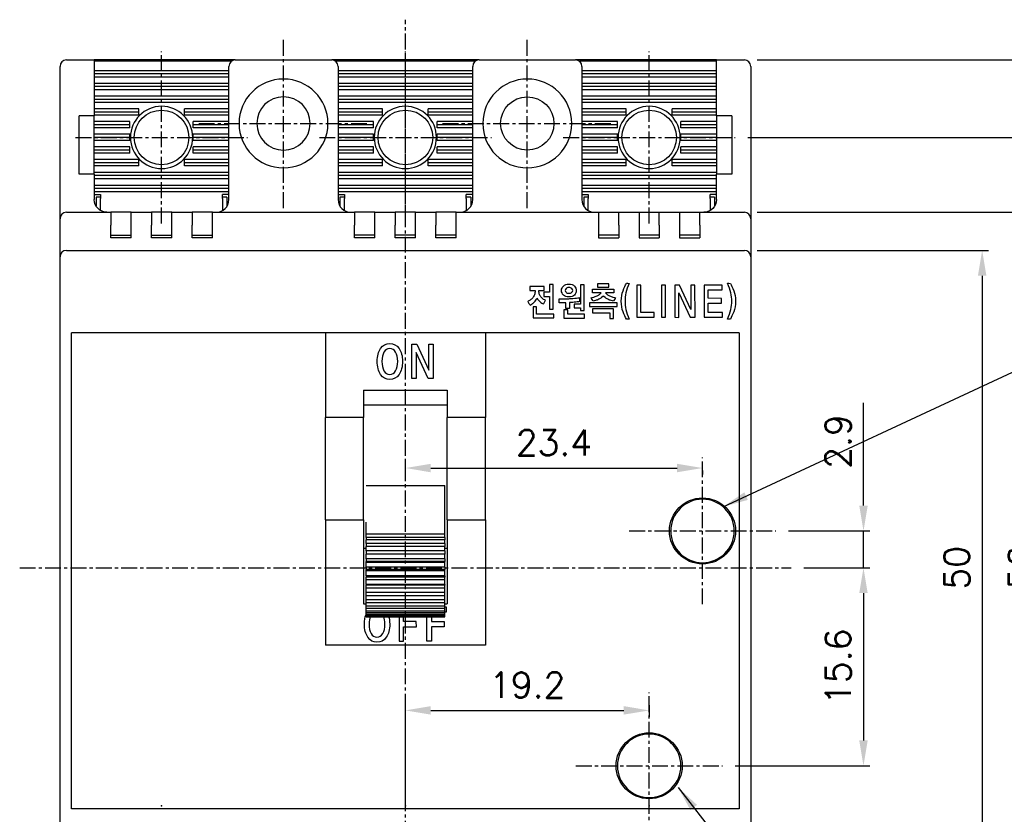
# Model space of a CAD drawing. Extents: x -417 to 828, y -1918 to 504.
# Tile 5 of 9: x 376 to 454, y 365 to 428. Entities that reach past the tile are written whole.
import ezdxf

# ---------------------------------------------------------------- set-up
doc = ezdxf.new("R2010")
doc.units = 0
doc.header["$MEASUREMENT"] = 0
doc.linetypes.add('CENTER', pattern=[2, 1.25, -0.25, 0.25, -0.25])
for name, color, linetype in [('1', 7, 'CONTINUOUS'), ('cen', 1, 'CENTER'), ('DIM', 3, 'CONTINUOUS')]:
    doc.layers.add(name, color=color, linetype=linetype)
doc.styles.get("Standard").update_dxf_attribs({"font": 'romans.shx', "height": 2, "bigfont": 'hgs.shx'})
doc.dimstyles.get("Standard").update_dxf_attribs({"dimscale": 0, "dimtxt": 2, "dimasz": 2, "dimexe": 0.5, "dimexo": 0.5, "dimgap": 1, "dimtad": 1, "dimdsep": 46, "dimtxsty": 'Standard', "dimcen": 0, "dimclrd": 3, "dimclre": 3, "dimclrt": 3, "dimadec": 0, "dimazin": 2, "dimtp": 0.1, "dimtm": 0.1, "dimtfac": 1, "dimtmove": 0, "dimatfit": 3, "dimfxl": 0, "dimtolj": 1, "dimarcsym": 0})

# ---------------------------------------------------------------- blocks, each defined once
blk = doc.blocks.new('*D1217')
at = {"layer": 'DIM', "lineweight": -2}
for p, q in [((434.509, 409.337), (452.734, 409.337)), ((452.234, 407.337), (452.234, 361.337)), ((434.509, 359.337), (452.734, 359.337))]:
    blk.add_line(p, q, dxfattribs=at)
at = {"layer": 'DIM'}
for points in [[(451.901, 407.337), (452.567, 407.337), (452.234, 409.337)], [(451.901, 361.337), (452.567, 361.337), (452.234, 359.337)]]:
    blk.add_solid(points, dxfattribs=at)
at = {"layer": 'DIM', "insert": (450.234, 384.337), "char_height": 2, "attachment_point": 5, "rotation": 90}
blk.add_mtext('\\A1;50', dxfattribs=at)
blk = doc.blocks.new('*D1218')
at = {"layer": 'DIM', "lineweight": -2}
for p, q in [((434.509, 412.337), (457.795, 412.337)), ((457.295, 358.337), (457.295, 410.337)), ((435.009, 356.337), (457.795, 356.337))]:
    blk.add_line(p, q, dxfattribs=at)
at = {"layer": 'DIM'}
for points in [[(456.962, 410.337), (457.628, 410.337), (457.295, 412.337)], [(456.962, 358.337), (457.628, 358.337), (457.295, 356.337)]]:
    blk.add_solid(points, dxfattribs=at)
at = {"layer": 'DIM', "insert": (455.295, 384.337), "char_height": 2, "attachment_point": 5, "rotation": 90}
blk.add_mtext('\\A1;56', dxfattribs=at)
blk = doc.blocks.new('*D1219')
at = {"layer": 'DIM', "lineweight": -2}
for p, q in [((438.184, 384.337), (443.387, 384.337)), ((442.887, 382.337), (442.887, 370.737)), ((432.784, 368.737), (443.387, 368.737))]:
    blk.add_line(p, q, dxfattribs=at)
at = {"layer": 'DIM'}
for points in [[(442.554, 382.337), (443.221, 382.337), (442.887, 384.337)], [(442.554, 370.737), (443.221, 370.737), (442.887, 368.737)]]:
    blk.add_solid(points, dxfattribs=at)
at = {"layer": 'DIM', "insert": (440.887, 376.537), "char_height": 2, "attachment_point": 5, "rotation": 90}
blk.add_mtext('\\A1;15.6', dxfattribs=at)
blk = doc.blocks.new('*D1220')
at = {"layer": 'DIM', "lineweight": -2}
for p, q in [((442.887, 389.237), (442.887, 397.332)), ((436.984, 387.237), (443.387, 387.237)), ((442.887, 384.337), (442.887, 387.237)), ((438.184, 384.337), (443.387, 384.337)), ((442.887, 382.337), (442.887, 380.337))]:
    blk.add_line(p, q, dxfattribs=at)
at = {"layer": 'DIM'}
for points in [[(442.554, 389.237), (443.221, 389.237), (442.887, 387.237)], [(442.554, 382.337), (443.221, 382.337), (442.887, 384.337)]]:
    blk.add_solid(points, dxfattribs=at)
at = {"layer": 'DIM', "insert": (440.887, 394.285), "char_height": 2, "attachment_point": 5, "rotation": 90}
blk.add_mtext('\\A1;2.9', dxfattribs=at)
blk = doc.blocks.new('*D1221')
at = {"layer": 'DIM', "lineweight": -2}
for p, q in [((406.809, 366.337), (406.809, 373.602)), ((408.809, 373.102), (424.009, 373.102)), ((426.009, 373.512), (426.009, 372.602))]:
    blk.add_line(p, q, dxfattribs=at)
at = {"layer": 'DIM'}
for points in [[(408.809, 373.436), (408.809, 372.769), (406.809, 373.102)], [(424.009, 373.436), (424.009, 372.769), (426.009, 373.102)]]:
    blk.add_solid(points, dxfattribs=at)
at = {"layer": 'DIM', "insert": (416.409, 375.102), "char_height": 2, "attachment_point": 5}
blk.add_mtext('\\A1;19.2', dxfattribs=at)
blk = doc.blocks.new('*D1222')
at = {"layer": 'DIM', "lineweight": -2}
for p, q in [((406.809, 391.816), (406.809, 392.694)), ((408.809, 392.194), (428.209, 392.194)), ((430.209, 392.012), (430.209, 391.694))]:
    blk.add_line(p, q, dxfattribs=at)
at = {"layer": 'DIM'}
for points in [[(408.809, 392.527), (408.809, 391.86), (406.809, 392.194)], [(428.209, 392.527), (428.209, 391.86), (430.209, 392.194)]]:
    blk.add_solid(points, dxfattribs=at)
at = {"layer": 'DIM', "insert": (418.509, 394.194), "char_height": 2, "attachment_point": 5}
blk.add_mtext('\\A1;23.4', dxfattribs=at)
blk = doc.blocks.new('*D1223')
at = {"layer": 'DIM', "lineweight": -2}
for p, q in [((433.784, 418.237), (464.638, 418.237)), ((464.138, 352.437), (464.138, 416.237)), ((432.634, 350.437), (464.638, 350.437))]:
    blk.add_line(p, q, dxfattribs=at)
at = {"layer": 'DIM'}
for points in [[(463.805, 416.237), (464.471, 416.237), (464.138, 418.237)], [(463.805, 352.437), (464.471, 352.437), (464.138, 350.437)]]:
    blk.add_solid(points, dxfattribs=at)
at = {"layer": 'DIM', "insert": (462.138, 384.337), "char_height": 2, "attachment_point": 5, "rotation": 90}
blk.add_mtext('\\A1;67.8', dxfattribs=at)
blk = doc.blocks.new('*D1224')
at = {"layer": 'DIM', "lineweight": -2}
for p, q in [((434.509, 424.337), (470.405, 424.337)), ((469.905, 346.337), (469.905, 422.337)), ((434.509, 344.337), (470.405, 344.337))]:
    blk.add_line(p, q, dxfattribs=at)
at = {"layer": 'DIM'}
for points in [[(469.571, 422.337), (470.238, 422.337), (469.905, 424.337)], [(469.571, 346.337), (470.238, 346.337), (469.905, 344.337)]]:
    blk.add_solid(points, dxfattribs=at)
at = {"layer": 'DIM', "insert": (467.905, 384.337), "char_height": 2, "attachment_point": 5, "rotation": 90}
blk.add_mtext('\\A1;80', dxfattribs=at)

msp = doc.modelspace()

# ---------------------------------------------------------------- linework, layer by layer
at = {"layer": '1'}
for p, q in [((380.109, 424.337), (382.309, 424.337)), ((393.409, 424.337), (382.309, 424.337)), ((382.309, 424.337), (382.309, 423.837)), ((393.109, 424.237), (382.309, 424.237)), ((393.409, 424.337), (401.009, 424.337)), ((412.609, 424.337), (401.009, 424.337)), ((412.309, 424.237), (401.309, 424.237)), ((412.609, 424.337), (420.209, 424.337)), ((431.309, 424.337), (420.209, 424.337)), ((431.309, 424.237), (420.509, 424.237)), ((431.309, 424.337), (433.509, 424.337)), ((431.309, 424.037), (431.309, 424.337)), ((379.609, 411.837), (379.609, 423.837)), ((382.309, 423.837), (382.309, 419.937)), ((392.909, 423.487), (382.309, 423.487)), ((392.909, 413.337), (392.909, 423.837)), ((401.509, 423.837), (401.509, 413.337)), ((412.109, 423.487), (401.509, 423.487)), ((412.109, 413.337), (412.109, 423.837)), ((420.709, 423.837), (420.709, 413.337)), ((431.309, 423.487), (420.709, 423.487)), ((431.309, 419.937), (431.309, 424.037)), ((434.009, 423.837), (434.009, 411.837)), ((392.909, 423.237), (382.309, 423.237)), ((392.909, 422.987), (382.309, 422.987)), ((412.109, 423.237), (401.509, 423.237)), ((412.109, 422.987), (401.509, 422.987)), ((431.309, 423.237), (420.709, 423.237)), ((431.309, 422.987), (420.709, 422.987)), ((392.909, 422.487), (382.309, 422.487)), ((392.909, 422.237), (382.309, 422.237)), ((392.909, 421.987), (382.309, 421.987)), ((412.109, 422.487), (401.509, 422.487)), ((412.109, 422.237), (401.509, 422.237)), ((412.109, 421.987), (401.509, 421.987)), ((431.309, 422.487), (420.709, 422.487)), ((431.309, 422.237), (420.709, 422.237)), ((431.309, 421.987), (420.709, 421.987)), ((392.909, 421.487), (382.309, 421.487)), ((392.909, 421.237), (382.309, 421.237)), ((412.109, 421.487), (401.509, 421.487)), ((412.109, 421.237), (401.509, 421.237)), ((431.309, 421.487), (420.709, 421.487)), ((431.309, 421.237), (420.709, 421.237)), ((392.909, 420.987), (382.309, 420.987)), ((385.809, 420.487), (382.309, 420.487)), ((385.809, 419.987), (385.809, 420.487)), ((392.909, 420.487), (389.409, 420.487)), ((389.409, 419.987), (389.409, 420.487)), ((412.109, 420.987), (401.509, 420.987)), ((405.009, 420.487), (401.509, 420.487)), ((405.009, 419.987), (405.009, 420.487)), ((412.109, 420.487), (408.609, 420.487)), ((408.609, 419.987), (408.609, 420.487)), ((431.309, 420.987), (420.709, 420.987)), ((424.209, 420.487), (420.709, 420.487)), ((424.209, 419.987), (424.209, 420.487)), ((431.309, 420.487), (427.809, 420.487)), ((427.809, 419.987), (427.809, 420.487)), ((381.109, 415.337), (381.109, 419.937)), ((382.309, 419.937), (381.109, 419.937)), ((385.809, 420.237), (382.309, 420.237)), ((385.809, 419.987), (382.309, 419.987)), ((382.309, 415.337), (382.309, 419.937)), ((392.909, 420.237), (389.409, 420.237)), ((392.909, 419.987), (389.409, 419.987)), ((405.009, 420.237), (401.509, 420.237)), ((405.009, 419.987), (401.509, 419.987)), ((412.109, 420.237), (408.609, 420.237)), ((412.109, 419.987), (408.609, 419.987)), ((424.209, 420.237), (420.709, 420.237)), ((424.209, 419.987), (420.709, 419.987)), ((431.309, 420.237), (427.809, 420.237)), ((431.309, 419.987), (427.809, 419.987)), ((431.309, 419.937), (431.309, 415.337)), ((432.509, 419.937), (431.309, 419.937)), ((432.509, 419.937), (432.509, 415.337)), ((385.109, 419.487), (382.309, 419.487)), ((385.109, 419.237), (382.309, 419.237)), ((385.109, 418.987), (382.309, 418.987)), ((385.109, 418.987), (385.109, 419.487)), ((392.909, 419.487), (390.109, 419.487)), ((390.109, 418.987), (390.109, 419.487)), ((392.909, 419.237), (390.109, 419.237)), ((392.909, 418.987), (390.109, 418.987)), ((404.309, 419.487), (401.509, 419.487)), ((404.309, 419.237), (401.509, 419.237)), ((404.309, 418.987), (401.509, 418.987)), ((404.309, 418.987), (404.309, 419.487)), ((412.109, 419.487), (409.309, 419.487)), ((409.309, 418.987), (409.309, 419.487)), ((412.109, 419.237), (409.309, 419.237)), ((412.109, 418.987), (409.309, 418.987)), ((423.509, 419.487), (420.709, 419.487)), ((423.509, 419.237), (420.709, 419.237)), ((423.509, 418.987), (420.709, 418.987)), ((423.509, 418.987), (423.509, 419.487)), ((431.309, 419.487), (428.509, 419.487)), ((428.509, 418.987), (428.509, 419.487)), ((431.309, 419.237), (428.509, 419.237)), ((431.309, 418.987), (428.509, 418.987)), ((385.109, 418.487), (382.309, 418.487)), ((385.109, 418.237), (382.309, 418.237)), ((385.109, 417.987), (382.309, 417.987)), ((385.109, 417.987), (385.109, 418.487)), ((392.909, 418.487), (390.109, 418.487)), ((390.109, 417.987), (390.109, 418.487)), ((392.909, 418.237), (390.109, 418.237)), ((392.909, 417.987), (390.109, 417.987)), ((404.309, 418.487), (401.509, 418.487)), ((404.309, 418.237), (401.509, 418.237)), ((404.309, 417.987), (401.509, 417.987)), ((404.309, 417.987), (404.309, 418.487)), ((412.109, 418.487), (409.309, 418.487)), ((409.309, 417.987), (409.309, 418.487)), ((412.109, 418.237), (409.309, 418.237)), ((412.109, 417.987), (409.309, 417.987)), ((423.509, 418.487), (420.709, 418.487)), ((423.509, 418.237), (420.709, 418.237)), ((423.509, 417.987), (420.709, 417.987)), ((423.509, 417.987), (423.509, 418.487)), ((431.309, 418.487), (428.509, 418.487)), ((428.509, 417.987), (428.509, 418.487)), ((431.309, 418.237), (428.509, 418.237)), ((431.309, 417.987), (428.509, 417.987)), ((385.109, 417.487), (382.309, 417.487)), ((385.109, 417.237), (382.309, 417.237)), ((385.109, 416.987), (385.109, 417.487)), ((392.909, 417.487), (390.109, 417.487)), ((390.109, 416.987), (390.109, 417.487)), ((392.909, 417.237), (390.109, 417.237)), ((404.309, 417.487), (401.509, 417.487)), ((404.309, 417.237), (401.509, 417.237)), ((404.309, 416.987), (404.309, 417.487)), ((412.109, 417.487), (409.309, 417.487)), ((409.309, 416.987), (409.309, 417.487)), ((412.109, 417.237), (409.309, 417.237)), ((423.509, 417.487), (420.709, 417.487)), ((423.509, 417.237), (420.709, 417.237)), ((423.509, 416.987), (423.509, 417.487)), ((431.309, 417.487), (428.509, 417.487)), ((428.509, 416.987), (428.509, 417.487)), ((431.309, 417.237), (428.509, 417.237)), ((385.109, 416.987), (382.309, 416.987)), ((385.809, 416.487), (382.309, 416.487)), ((385.809, 415.987), (385.809, 416.487)), ((392.909, 416.487), (389.409, 416.487)), ((389.409, 415.987), (389.409, 416.487)), ((392.909, 416.987), (390.109, 416.987)), ((404.309, 416.987), (401.509, 416.987)), ((405.009, 416.487), (401.509, 416.487)), ((405.009, 415.987), (405.009, 416.487)), ((412.109, 416.487), (408.609, 416.487)), ((408.609, 415.987), (408.609, 416.487)), ((412.109, 416.987), (409.309, 416.987)), ((423.509, 416.987), (420.709, 416.987)), ((424.209, 416.487), (420.709, 416.487)), ((424.209, 415.987), (424.209, 416.487)), ((431.309, 416.487), (427.809, 416.487)), ((427.809, 415.987), (427.809, 416.487)), ((431.309, 416.987), (428.509, 416.987)), ((385.809, 416.237), (382.309, 416.237)), ((385.809, 415.987), (382.309, 415.987)), ((392.909, 416.237), (389.409, 416.237)), ((392.909, 415.987), (389.409, 415.987)), ((405.009, 416.237), (401.509, 416.237)), ((405.009, 415.987), (401.509, 415.987)), ((412.109, 416.237), (408.609, 416.237)), ((412.109, 415.987), (408.609, 415.987)), ((424.209, 416.237), (420.709, 416.237)), ((424.209, 415.987), (420.709, 415.987)), ((431.309, 416.237), (427.809, 416.237)), ((431.309, 415.987), (427.809, 415.987)), ((382.309, 415.337), (381.109, 415.337)), ((392.909, 415.487), (382.309, 415.487)), ((382.309, 415.337), (382.309, 413.337)), ((392.909, 415.237), (382.309, 415.237)), ((392.909, 414.987), (382.309, 414.987)), ((412.109, 415.487), (401.509, 415.487)), ((412.109, 415.237), (401.509, 415.237)), ((412.109, 414.987), (401.509, 414.987)), ((431.309, 415.487), (420.709, 415.487)), ((431.309, 415.237), (420.709, 415.237)), ((431.309, 414.987), (420.709, 414.987)), ((432.509, 415.337), (431.309, 415.337)), ((431.309, 413.337), (431.309, 415.337)), ((382.309, 414.487), (392.909, 414.487)), ((382.309, 414.237), (392.909, 414.237)), ((401.509, 414.487), (412.109, 414.487)), ((401.509, 414.237), (412.109, 414.237)), ((420.709, 414.487), (431.309, 414.487)), ((420.709, 414.237), (431.309, 414.237)), ((382.309, 413.987), (392.909, 413.987)), ((382.309, 413.737), (382.809, 413.737)), ((382.459, 413.537), (382.459, 412.81)), ((382.809, 413.537), (382.459, 413.537)), ((382.809, 413.737), (382.809, 413.437)), ((382.809, 412.471), (382.809, 413.437)), ((392.409, 413.437), (392.409, 413.737)), ((392.909, 413.737), (392.409, 413.737)), ((392.759, 413.537), (392.409, 413.537)), ((392.409, 413.437), (392.409, 412.471)), ((392.759, 413.537), (392.759, 412.81)), ((401.509, 413.987), (412.109, 413.987)), ((401.509, 413.737), (402.009, 413.737)), ((401.659, 413.537), (401.659, 412.81)), ((402.009, 413.537), (401.659, 413.537)), ((402.009, 413.737), (402.009, 413.437)), ((402.009, 412.471), (402.009, 413.437)), ((411.609, 413.437), (411.609, 413.737)), ((412.109, 413.737), (411.609, 413.737)), ((411.959, 413.537), (411.609, 413.537)), ((411.609, 413.437), (411.609, 412.471)), ((411.959, 413.537), (411.959, 412.81)), ((420.709, 413.987), (431.309, 413.987)), ((420.709, 413.737), (421.209, 413.737)), ((420.859, 413.537), (420.859, 412.81)), ((421.209, 413.537), (420.859, 413.537)), ((421.209, 413.737), (421.209, 413.437)), ((421.209, 412.471), (421.209, 413.437)), ((430.809, 413.437), (430.809, 413.737)), ((431.309, 413.737), (430.809, 413.737)), ((431.159, 413.537), (430.809, 413.537)), ((430.809, 413.437), (430.809, 412.471)), ((431.159, 413.537), (431.159, 412.81)), ((379.609, 411.337), (379.609, 411.837)), ((380.109, 412.337), (383.609, 412.337)), ((383.609, 412.337), (383.609, 411.337)), ((385.209, 412.337), (383.609, 412.337)), ((385.209, 412.337), (386.809, 412.337)), ((385.209, 411.337), (385.209, 412.337)), ((386.809, 412.337), (386.809, 411.337)), ((388.409, 412.337), (386.809, 412.337)), ((388.409, 412.337), (390.009, 412.337)), ((388.409, 411.337), (388.409, 412.337)), ((391.609, 412.337), (390.009, 412.337)), ((390.009, 412.337), (390.009, 411.337)), ((391.609, 412.337), (402.809, 412.337)), ((391.609, 411.337), (391.609, 412.337)), ((402.809, 412.337), (402.809, 411.337)), ((404.409, 412.337), (402.809, 412.337)), ((404.409, 412.337), (406.009, 412.337)), ((404.409, 411.337), (404.409, 412.337)), ((406.009, 412.337), (406.009, 411.337)), ((407.609, 412.337), (406.009, 412.337)), ((407.609, 412.337), (409.209, 412.337)), ((407.609, 411.337), (407.609, 412.337)), ((410.809, 412.337), (409.209, 412.337)), ((409.209, 412.337), (409.209, 411.337)), ((410.809, 412.337), (422.009, 412.337)), ((410.809, 411.337), (410.809, 412.337)), ((422.009, 412.337), (422.009, 411.337)), ((422.009, 412.337), (423.609, 412.337)), ((423.609, 412.337), (425.209, 412.337)), ((423.609, 411.337), (423.609, 412.337)), ((425.209, 412.337), (425.209, 411.337)), ((425.209, 412.337), (426.809, 412.337)), ((426.809, 412.337), (428.409, 412.337)), ((426.809, 411.337), (426.809, 412.337)), ((428.409, 412.337), (430.009, 412.337)), ((428.409, 412.337), (428.409, 411.337)), ((430.009, 412.337), (433.509, 412.337)), ((430.009, 411.337), (430.009, 412.337)), ((434.009, 411.837), (434.009, 411.337)), ((379.609, 408.837), (379.609, 411.337)), ((383.609, 410.337), (383.609, 411.337)), ((385.209, 410.337), (385.209, 411.337)), ((386.809, 410.337), (386.809, 411.337)), ((388.409, 410.337), (388.409, 411.337)), ((390.009, 410.337), (390.009, 411.337)), ((391.609, 410.337), (391.609, 411.337)), ((402.809, 410.337), (402.809, 411.337)), ((404.409, 410.337), (404.409, 411.337)), ((406.009, 410.337), (406.009, 411.337)), ((407.609, 410.337), (407.609, 411.337)), ((409.209, 410.337), (409.209, 411.337)), ((410.809, 410.337), (410.809, 411.337)), ((422.009, 411.337), (422.009, 410.337)), ((423.609, 411.337), (423.609, 410.337)), ((425.209, 411.337), (425.209, 410.337)), ((426.809, 411.337), (426.809, 410.337)), ((428.409, 411.337), (428.409, 410.337)), ((430.009, 411.337), (430.009, 410.337)), ((434.009, 411.337), (434.009, 408.837)), ((383.609, 410.537), (385.209, 410.537)), ((385.209, 410.337), (383.609, 410.337)), ((386.809, 410.537), (388.409, 410.537)), ((388.409, 410.337), (386.809, 410.337)), ((390.009, 410.537), (391.609, 410.537)), ((391.609, 410.337), (390.009, 410.337)), ((404.409, 410.537), (402.809, 410.537)), ((404.409, 410.337), (402.809, 410.337)), ((407.609, 410.537), (406.009, 410.537)), ((407.609, 410.337), (406.009, 410.337)), ((410.809, 410.537), (409.209, 410.537)), ((410.809, 410.337), (409.209, 410.337)), ((423.609, 410.537), (422.009, 410.537)), ((422.009, 410.337), (423.609, 410.337)), ((426.809, 410.537), (425.209, 410.537)), ((425.209, 410.337), (426.809, 410.337)), ((430.009, 410.537), (428.409, 410.537)), ((428.409, 410.337), (430.009, 410.337)), ((379.609, 407.837), (379.609, 408.837)), ((380.109, 409.337), (433.509, 409.337)), ((434.009, 408.837), (434.009, 407.837)), ((379.609, 360.837), (379.609, 407.837)), ((434.009, 407.837), (434.009, 360.837)), ((418.159, 406.659), (418.159, 406.041)), ((418.444, 406.659), (418.159, 406.659)), ((418.444, 404.704), (418.444, 406.659)), ((420.593, 406.636), (420.593, 405.109)), ((420.879, 406.636), (420.593, 406.636)), ((420.879, 404.595), (420.879, 406.636)), ((421.942, 406.713), (421.942, 406.433)), ((422.845, 406.713), (421.942, 406.713)), ((421.942, 406.433), (422.845, 406.433)), ((422.845, 406.433), (422.845, 406.713)), ((425.028, 406.611), (425.028, 404.071)), ((425.354, 406.611), (425.028, 406.611)), ((425.354, 404.442), (425.354, 406.611)), ((426.97, 406.611), (426.97, 404.071)), ((427.289, 406.611), (426.97, 406.611)), ((427.292, 404.067), (427.289, 406.611)), ((428.021, 406.611), (428.021, 404.071)), ((428.392, 406.607), (428.021, 406.611)), ((429.297, 404.675), (428.392, 406.607)), ((429.616, 406.611), (429.297, 406.611)), ((429.297, 406.611), (429.297, 404.675)), ((429.619, 404.067), (429.616, 406.611)), ((430.337, 406.611), (430.337, 404.071)), ((431.762, 406.611), (430.337, 406.611)), ((431.767, 406.236), (431.762, 406.611)), ((417.725, 406.041), (417.725, 405.715)), ((418.159, 406.041), (417.725, 406.041)), ((417.725, 405.715), (418.159, 405.715)), ((418.159, 405.715), (418.159, 404.704)), ((428.347, 404.064), (428.347, 406.003)), ((428.347, 406.003), (429.244, 404.067)), ((430.663, 405.564), (430.663, 406.236)), ((430.663, 406.236), (431.767, 406.236)), ((431.718, 405.561), (430.663, 405.564)), ((431.718, 405.193), (431.718, 405.561)), ((416.862, 404.898), (416.862, 404.016)), ((417.147, 404.898), (416.862, 404.898)), ((417.147, 404.326), (417.147, 404.898)), ((420.089, 405.109), (420.089, 404.814)), ((420.593, 405.109), (420.089, 405.109)), ((420.089, 404.814), (420.593, 404.814)), ((420.593, 404.814), (420.593, 404.595)), ((421.312, 405.216), (421.312, 404.912)), ((423.476, 405.216), (421.312, 405.216)), ((421.312, 404.912), (423.476, 404.912)), ((423.476, 404.912), (423.476, 405.216)), ((430.663, 404.442), (430.663, 405.193)), ((430.663, 405.193), (431.718, 405.193)), ((416.862, 404.016), (418.491, 404.016)), ((418.491, 404.326), (417.147, 404.326)), ((418.159, 404.704), (418.444, 404.704)), ((418.491, 404.016), (418.491, 404.326)), ((419.29, 404.656), (419.29, 403.993)), ((419.591, 404.656), (419.29, 404.656)), ((419.591, 404.303), (419.591, 404.656)), ((420.928, 404.303), (419.591, 404.303)), ((420.593, 404.595), (420.879, 404.595)), ((420.928, 403.993), (420.928, 404.303)), ((421.558, 404.724), (421.558, 404.417)), ((423.208, 404.724), (421.558, 404.724)), ((421.558, 404.417), (422.91, 404.417)), ((422.91, 404.417), (422.91, 403.962)), ((423.208, 403.962), (423.208, 404.724)), ((425.028, 404.071), (426.397, 404.067)), ((426.397, 404.447), (425.354, 404.442)), ((426.397, 404.067), (426.397, 404.447)), ((426.97, 404.071), (427.292, 404.067)), ((428.021, 404.071), (428.347, 404.064)), ((429.244, 404.067), (429.619, 404.067)), ((430.337, 404.071), (431.793, 404.067)), ((431.789, 404.442), (430.663, 404.442)), ((431.793, 404.067), (431.789, 404.442)), ((419.29, 403.993), (420.928, 403.993)), ((422.91, 403.962), (423.208, 403.962)), ((400.509, 402.837), (380.509, 402.837)), ((380.509, 365.337), (380.509, 402.837)), ((413.109, 402.837), (400.509, 402.837)), ((400.509, 402.837), (400.509, 396.17)), ((433.109, 402.837), (413.109, 402.837)), ((413.109, 402.837), (413.109, 396.17)), ((433.109, 402.837), (433.109, 365.337)), ((407.313, 399.255), (407.313, 401.949)), ((407.313, 401.949), (407.708, 401.945)), ((407.708, 401.945), (408.667, 399.895)), ((408.667, 399.895), (408.667, 401.949)), ((408.667, 401.949), (409.006, 401.949)), ((409.006, 401.949), (409.009, 399.25)), ((407.661, 401.304), (407.661, 399.246)), ((408.611, 399.25), (407.661, 401.304)), ((407.661, 399.246), (407.313, 399.255)), ((409.009, 399.25), (408.611, 399.25)), ((403.509, 398.337), (410.109, 398.337)), ((403.509, 398.337), (403.509, 396.17)), ((410.109, 398.337), (410.109, 396.17)), ((403.509, 397.185), (410.109, 397.185)), ((400.509, 388.104), (400.509, 396.17)), ((403.509, 396.17), (400.509, 396.17)), ((403.509, 388.104), (403.509, 396.17)), ((410.109, 388.104), (410.109, 396.17)), ((413.109, 396.17), (410.109, 396.17)), ((413.109, 388.104), (413.109, 396.17)), ((403.709, 390.816), (409.909, 390.816)), ((409.909, 387.942), (409.909, 390.816)), ((400.509, 388.104), (403.509, 388.104)), ((400.509, 388.104), (400.509, 378.237)), ((403.509, 388.104), (403.509, 381.499)), ((403.709, 387.023), (403.709, 387.942)), ((409.909, 387.023), (409.909, 387.942)), ((410.109, 388.104), (410.109, 381.499)), ((410.109, 388.104), (413.109, 388.104)), ((413.109, 388.104), (413.109, 378.237)), ((403.709, 387.023), (409.909, 387.023)), ((403.709, 386.723), (403.709, 387.023)), ((409.909, 386.723), (409.909, 387.023)), ((409.909, 386.723), (403.709, 386.723)), ((403.709, 386.723), (403.709, 386.526)), ((409.909, 386.526), (403.709, 386.526)), ((403.709, 386.246), (403.709, 386.526)), ((409.909, 386.246), (403.709, 386.246)), ((403.709, 386.246), (403.709, 386.009)), ((409.909, 386.723), (409.909, 386.526)), ((409.909, 386.246), (409.909, 386.526)), ((409.909, 386.246), (409.909, 386.009)), ((403.509, 385.882), (403.709, 385.882)), ((409.909, 386.009), (403.709, 386.009)), ((403.709, 385.682), (403.709, 386.009)), ((409.909, 385.682), (403.709, 385.682)), ((403.709, 385.682), (403.709, 385.415)), ((409.909, 385.415), (403.709, 385.415)), ((403.709, 385.414), (403.709, 385.415)), ((403.709, 385.053), (403.709, 385.414)), ((409.909, 385.414), (403.709, 385.414)), ((409.909, 385.682), (409.909, 386.009)), ((409.909, 385.882), (410.109, 385.882)), ((409.909, 385.682), (409.909, 385.415)), ((409.909, 385.414), (409.909, 385.415)), ((409.909, 385.053), (409.909, 385.414)), ((409.909, 385.053), (403.709, 385.053)), ((403.709, 385.053), (403.709, 384.829)), ((409.909, 384.829), (403.709, 384.829)), ((403.709, 384.763), (403.709, 384.829)), ((409.909, 384.763), (403.709, 384.763)), ((403.709, 384.382), (403.709, 384.763)), ((409.909, 385.053), (409.909, 384.829)), ((409.909, 384.763), (409.909, 384.829)), ((409.909, 384.382), (409.909, 384.763)), ((409.909, 384.382), (403.709, 384.382)), ((403.709, 384.382), (403.709, 384.211)), ((409.909, 384.211), (403.709, 384.211)), ((403.709, 384.083), (403.709, 384.211)), ((409.909, 384.083), (403.709, 384.083)), ((403.709, 383.696), (403.709, 384.083)), ((409.909, 384.382), (409.909, 384.211)), ((409.909, 384.083), (409.909, 384.211)), ((409.909, 383.696), (409.909, 384.083)), ((409.909, 383.696), (403.709, 383.696)), ((403.709, 383.696), (403.709, 383.584)), ((409.909, 383.584), (403.709, 383.584)), ((403.709, 383.398), (403.709, 383.584)), ((409.909, 383.398), (403.709, 383.398)), ((403.709, 383.021), (403.709, 383.398)), ((409.909, 383.696), (409.909, 383.584)), ((409.909, 383.398), (409.909, 383.584)), ((409.909, 383.021), (409.909, 383.398)), ((409.909, 383.021), (403.709, 383.021)), ((403.709, 383.021), (403.709, 382.972)), ((409.909, 382.972), (403.709, 382.972)), ((403.709, 382.736), (403.709, 382.972)), ((409.909, 382.736), (403.709, 382.736)), ((403.709, 382.383), (403.709, 382.736)), ((409.909, 382.383), (403.709, 382.383)), ((403.709, 382.122), (403.709, 382.383)), ((409.909, 383.021), (409.909, 382.972)), ((409.909, 382.736), (409.909, 382.972)), ((409.909, 382.383), (409.909, 382.736)), ((409.909, 382.122), (409.909, 382.383)), ((409.909, 382.122), (403.709, 382.122)), ((403.709, 381.806), (403.709, 382.122)), ((409.909, 381.806), (403.709, 381.806)), ((403.709, 381.579), (403.709, 381.806)), ((409.909, 381.579), (403.709, 381.579)), ((403.709, 381.312), (403.709, 381.579)), ((409.909, 381.806), (409.909, 382.122)), ((409.909, 381.579), (409.909, 381.806)), ((409.909, 381.312), (409.909, 381.579)), ((403.509, 381.499), (403.709, 381.499)), ((409.909, 381.312), (403.709, 381.312)), ((403.709, 381.128), (403.709, 381.312)), ((409.909, 381.128), (403.709, 381.128)), ((403.709, 380.922), (403.709, 381.128)), ((409.909, 380.922), (403.709, 380.922)), ((403.709, 380.787), (403.709, 380.922)), ((409.909, 380.787), (403.709, 380.787)), ((403.709, 380.648), (403.709, 380.787)), ((409.909, 381.499), (410.109, 381.499)), ((409.909, 381.128), (409.909, 381.312)), ((409.909, 381.249), (410.015, 381.249)), ((409.909, 380.922), (409.909, 381.128)), ((409.909, 380.787), (409.909, 380.922)), ((410.015, 380.851), (409.909, 380.851)), ((409.909, 380.648), (409.909, 380.787)), ((410.015, 381.249), (410.015, 380.851)), ((409.909, 380.648), (403.709, 380.648)), ((403.709, 380.569), (403.709, 380.648)), ((409.909, 380.569), (403.709, 380.569)), ((403.709, 380.503), (403.709, 380.569)), ((409.909, 380.503), (403.709, 380.503)), ((403.709, 380.481), (403.709, 380.503)), ((409.909, 380.481), (403.709, 380.481)), ((403.709, 380.481), (403.709, 380.48)), ((403.709, 380.48), (409.909, 380.48)), ((406.307, 380.48), (406.307, 378.554)), ((406.653, 380.103), (406.653, 380.48)), ((407.665, 380.099), (406.653, 380.103)), ((407.672, 379.697), (407.665, 380.099)), ((408.511, 378.554), (408.511, 380.48)), ((408.857, 380.48), (408.857, 380.103)), ((408.857, 380.103), (409.868, 380.099)), ((409.868, 380.099), (409.876, 379.697)), ((409.909, 380.569), (409.909, 380.648)), ((409.909, 380.503), (409.909, 380.569)), ((409.909, 380.481), (409.909, 380.503)), ((409.909, 380.481), (409.909, 380.48)), ((406.653, 378.546), (406.653, 379.697)), ((406.653, 379.697), (407.672, 379.697)), ((408.857, 379.697), (408.857, 378.546)), ((409.876, 379.697), (408.857, 379.697)), ((406.307, 378.554), (406.653, 378.546)), ((408.857, 378.546), (408.511, 378.554)), ((413.109, 378.237), (400.509, 378.237)), ((433.109, 365.337), (380.509, 365.337))]:
    msp.add_line(p, q, dxfattribs=at)
at = {"layer": '1', "extrusion": (0, 0, -1)}
for centre, radius in [((-397.209, 419.337), 3.5), ((-416.409, 419.337), 3.5), ((-397.209, 419.337), 2.1), ((-387.609, 418.237), 2.45), ((-406.809, 418.237), 2.45), ((-426.009, 418.237), 2.45), ((-430.209, 387.237), 2.5), ((-426.009, 368.737), 2.5)]:
    msp.add_circle(centre, radius, dxfattribs=at)
at = {"layer": '1'}
for centre, radius in [((416.409, 419.337), 2.1), ((387.609, 418.237), 2.15), ((406.809, 418.237), 2.15), ((426.009, 418.237), 2.15), ((430.209, 387.237), 2.6), ((426.009, 368.737), 2.6)]:
    msp.add_circle(centre, radius, dxfattribs=at)
for centre, radius, start, end in [((380.109, 423.837), 0.5, 90, 180), ((393.409, 423.837), 0.5, 90, 180), ((401.009, 423.837), 0.5, 0, 90), ((412.609, 423.837), 0.5, 90, 180), ((420.209, 423.837), 0.5, 0, 90), ((433.509, 423.837), 0.5, 0, 90), ((391.909, 413.337), 1, 270, 0), ((402.509, 413.337), 1, 180, 270), ((411.109, 413.337), 1, 270, 0), ((421.709, 413.337), 1, 180, 270), ((380.109, 411.837), 0.5, 90, 180), ((433.509, 411.837), 0.5, 0, 90), ((380.109, 408.837), 0.5, 90, 180), ((433.509, 408.837), 0.5, 0, 90)]:
    msp.add_arc(centre, radius, start, end, dxfattribs=at)
at = {"layer": '1', "extrusion": (0, 0, -1)}
for centre, start, end in [((-383.309, 413.337), 270, 0), ((-430.309, 413.337), 180, 270)]:
    msp.add_arc(centre, 1, start, end, dxfattribs=at)
at = {"layer": '1'}
for points in [[(416.608, 406.505), (416.605, 406.508), (416.607, 406.19), (416.607, 406.187)], [(417.743, 406.504), (417.746, 406.507), (416.608, 406.505), (416.605, 406.505)], [(417.743, 406.189), (417.745, 406.186), (417.744, 406.504), (417.744, 406.507)], [(419.257, 406.53), (419.357, 406.631), (419.501, 406.682), (419.689, 406.682)], [(419.689, 406.411), (419.583, 406.411), (419.507, 406.384), (419.461, 406.33)], [(419.918, 406.33), (419.872, 406.384), (419.796, 406.411), (419.689, 406.411)], [(423.956, 406.162), (424.05, 406.398), (424.137, 406.592), (424.217, 406.743)], [(424.438, 406.743), (424.316, 406.481), (424.229, 406.233), (424.18, 406)], [(424.216, 406.744), (424.218, 406.743), (424.441, 406.744), (424.437, 406.743)], [(416.607, 406.19), (416.604, 406.187), (417.025, 406.187), (417.025, 406.19)], [(416.834, 405.605), (416.764, 405.529), (416.697, 405.467), (416.633, 405.42)], [(416.972, 405.841), (416.938, 405.747), (416.891, 405.668), (416.834, 405.605)], [(417.086, 405.416), (417.123, 405.468), (417.153, 405.52), (417.175, 405.571)], [(417.175, 405.571), (417.208, 405.524), (417.242, 405.478), (417.278, 405.434)], [(417.326, 406.187), (417.324, 406.19), (417.742, 406.188), (417.745, 406.188)], [(417.525, 405.626), (417.464, 405.69), (417.415, 405.765), (417.379, 405.854)], [(417.69, 405.482), (417.642, 405.514), (417.587, 405.563), (417.525, 405.626)], [(420.144, 405.565), (420.341, 405.584), (420.466, 405.601), (420.519, 405.616)], [(420.52, 405.616), (420.518, 405.615), (420.519, 405.302), (420.519, 405.306)], [(421.553, 406.274), (421.556, 406.273), (423.237, 406.274), (423.235, 406.273)], [(421.555, 405.992), (421.555, 405.995), (421.554, 406.275), (421.555, 406.273)], [(421.638, 405.646), (421.715, 405.671), (421.809, 405.709), (421.917, 405.76)], [(422.265, 405.624), (422.195, 405.572), (422.119, 405.525), (422.037, 405.487)], [(422.4, 405.745), (422.379, 405.718), (422.334, 405.678), (422.265, 405.624)], [(422.532, 405.624), (422.462, 405.678), (422.418, 405.718), (422.4, 405.745)], [(422.756, 405.487), (422.676, 405.525), (422.602, 405.572), (422.532, 405.624)], [(422.876, 405.76), (422.985, 405.709), (423.078, 405.671), (423.156, 405.646)], [(423.236, 406.275), (423.236, 406.272), (423.237, 405.992), (423.235, 405.994)], [(416.445, 405.3), (416.442, 405.302), (416.647, 405.034), (416.646, 405.032)], [(416.633, 405.42), (416.568, 405.373), (416.505, 405.333), (416.444, 405.3)], [(416.647, 405.033), (416.687, 405.058), (416.734, 405.087), (416.786, 405.122)], [(416.786, 405.122), (416.838, 405.157), (416.893, 405.203), (416.951, 405.26)], [(416.951, 405.26), (417.004, 405.312), (417.049, 405.363), (417.086, 405.416)], [(417.278, 405.434), (417.314, 405.39), (417.355, 405.347), (417.403, 405.307)], [(417.403, 405.307), (417.462, 405.253), (417.513, 405.213), (417.555, 405.187)], [(417.555, 405.187), (417.597, 405.16), (417.638, 405.137), (417.679, 405.12)], [(417.679, 405.121), (417.679, 405.118), (417.85, 405.395), (417.853, 405.396)], [(417.851, 405.395), (417.792, 405.42), (417.738, 405.449), (417.69, 405.482)], [(418.93, 405.218), (418.93, 405.22), (418.928, 405.538), (418.931, 405.535)], [(419.435, 405.219), (419.433, 405.219), (418.928, 405.217), (418.93, 405.22)], [(419.434, 404.763), (419.434, 404.765), (419.436, 405.221), (419.433, 405.219)], [(419.731, 405.223), (419.733, 405.221), (419.734, 404.762), (419.731, 404.765)], [(420.115, 405.248), (419.936, 405.231), (419.808, 405.222), (419.732, 405.222)], [(420.519, 405.305), (420.429, 405.284), (420.294, 405.266), (420.115, 405.248)], [(422.037, 405.487), (421.951, 405.443), (421.865, 405.41), (421.781, 405.386)], [(419.733, 404.764), (419.731, 404.764), (419.432, 404.762), (419.434, 404.765)], [(424.18, 404.674), (424.229, 404.441), (424.316, 404.193), (424.438, 403.931)], [(424.439, 403.93), (424.437, 403.932), (424.215, 403.931), (424.218, 403.931)]]:
    msp.add_open_spline(points, degree=3, dxfattribs=at)
for points, knots in [([(419.256, 405.824), (419.157, 405.925), (419.108, 406.042), (419.108, 406.178), (419.108, 406.311), (419.158, 406.429), (419.257, 406.53)], [0, 0, 0, 0, 0.5, 0.5, 0.5, 1, 1, 1, 1]), ([(419.461, 406.33), (419.417, 406.276), (419.394, 406.225), (419.394, 406.178), (419.394, 406.135), (419.418, 406.087), (419.465, 406.035)], [0, 0, 0, 0, 0.5, 0.5, 0.5, 1, 1, 1, 1]), ([(419.689, 406.682), (419.884, 406.682), (420.029, 406.631), (420.219, 406.429), (420.267, 406.311), (420.267, 406.178), (420.267, 406.04), (420.218, 405.922), (420.119, 405.823)], [0, 0, 0, 0, 0.333333, 0.333333, 0.666667, 0.666667, 0.666667, 1, 1, 1, 1]), ([(419.918, 406.035), (419.964, 406.087), (419.987, 406.135), (419.987, 406.178), (419.987, 406.225), (419.964, 406.276), (419.918, 406.33)], [0, 0, 0, 0, 0.5, 0.5, 0.5, 1, 1, 1, 1]), ([(432.441, 406), (432.389, 406.233), (432.304, 406.481), (432.182, 406.745), (432.184, 406.743), (432.401, 406.745), (432.402, 406.742), (432.483, 406.592), (432.571, 406.398), (432.664, 406.162)], [0, 0, 0, 0, 0.333333, 0.333333, 0.333333, 0.666667, 0.666667, 0.666667, 1, 1, 1, 1]), ([(417.024, 406.187), (417.025, 406.191), (417.025, 406.15), (417.025, 406.147), (417.025, 406.038), (417.007, 405.935), (416.972, 405.841)], [0, 0, 0, 0, 0.5, 0.5, 0.5, 1, 1, 1, 1]), ([(417.379, 405.854), (417.344, 405.941), (417.326, 406.04), (417.326, 406.147), (417.326, 406.15), (417.326, 406.187), (417.326, 406.19)], [0, 0, 0, 0, 0.5, 0.5, 0.5, 1, 1, 1, 1]), ([(418.929, 405.535), (418.931, 405.535), (419.667, 405.535), (419.669, 405.535), (419.788, 405.535), (419.947, 405.545), (420.144, 405.565)], [0, 0, 0, 0, 0.5, 0.5, 0.5, 1, 1, 1, 1]), ([(420.119, 405.823), (420.021, 405.723), (419.878, 405.674), (419.689, 405.674), (419.499, 405.674), (419.354, 405.724), (419.256, 405.824)], [0, 0, 0, 0, 0.5, 0.5, 0.5, 1, 1, 1, 1]), ([(419.465, 406.035), (419.512, 405.983), (419.587, 405.957), (419.689, 405.957), (419.796, 405.957), (419.872, 405.983), (419.918, 406.035)], [0, 0, 0, 0, 0.5, 0.5, 0.5, 1, 1, 1, 1]), ([(421.781, 405.386), (421.696, 405.363), (421.634, 405.348), (421.593, 405.34), (421.595, 405.343), (421.433, 405.595), (421.436, 405.594), (421.492, 405.604), (421.56, 405.622), (421.638, 405.646)], [0, 0, 0, 0, 0.333333, 0.333333, 0.333333, 0.666667, 0.666667, 0.666667, 1, 1, 1, 1]), ([(421.917, 405.76), (421.985, 405.793), (422.045, 405.83), (422.152, 405.914), (422.191, 405.954), (422.217, 405.995), (422.214, 405.993), (421.553, 405.993), (421.555, 405.994)], [0, 0, 0, 0, 0.333333, 0.333333, 0.666667, 0.666667, 0.666667, 1, 1, 1, 1]), ([(423.237, 405.994), (423.235, 405.994), (422.576, 405.994), (422.579, 405.993), (422.603, 405.954), (422.642, 405.914), (422.748, 405.83), (422.809, 405.793), (422.876, 405.76)], [0, 0, 0, 0, 0.333333, 0.333333, 0.333333, 0.666667, 0.666667, 1, 1, 1, 1]), ([(423.156, 405.646), (423.234, 405.622), (423.302, 405.604), (423.364, 405.594), (423.361, 405.594), (423.2, 405.34), (423.198, 405.343), (423.162, 405.348), (423.101, 405.363), (422.928, 405.41), (422.842, 405.443), (422.756, 405.487)], [0, 0, 0, 0, 0.25, 0.25, 0.25, 0.5, 0.5, 0.5, 0.75, 0.75, 1, 1, 1, 1]), ([(424.217, 403.931), (424.137, 404.083), (424.05, 404.276), (423.861, 404.745), (423.814, 405.02), (423.814, 405.651), (423.861, 405.927), (423.956, 406.162)], [0, 0, 0, 0, 0.333333, 0.333333, 0.666667, 0.666667, 1, 1, 1, 1]), ([(424.18, 406), (424.131, 405.766), (424.106, 405.545), (424.106, 405.127), (424.131, 404.906), (424.18, 404.674)], [0, 0, 0, 0, 0.5, 0.5, 1, 1, 1, 1]), ([(432.664, 406.162), (432.757, 405.927), (432.804, 405.651), (432.804, 405.02), (432.757, 404.745), (432.571, 404.276), (432.483, 404.083), (432.402, 403.931), (432.4, 403.931), (432.181, 403.931), (432.184, 403.932), (432.304, 404.193), (432.389, 404.441), (432.492, 404.906), (432.518, 405.127), (432.518, 405.545), (432.492, 405.766), (432.441, 406)], [0, 0, 0, 0, 0.142857, 0.142857, 0.285714, 0.285714, 0.428571, 0.428571, 0.428571, 0.571429, 0.571429, 0.571429, 0.714286, 0.714286, 0.857143, 0.857143, 1, 1, 1, 1]), ([(404.858, 401.616), (405.036, 401.876), (405.278, 402.006), (405.882, 402.006), (406.126, 401.876), (406.309, 401.616)], [0, 0, 0, 0, 0.5, 0.5, 1, 1, 1, 1]), ([(404.858, 399.564), (404.679, 399.827), (404.589, 400.173), (404.589, 400.597), (404.589, 401.016), (404.679, 401.356), (404.858, 401.616)], [0, 0, 0, 0, 0.5, 0.5, 0.5, 1, 1, 1, 1]), ([(406.309, 401.616), (406.492, 401.356), (406.583, 401.016), (406.583, 400.597), (406.583, 400.173), (406.492, 399.827), (406.126, 399.3), (405.882, 399.168), (405.278, 399.168), (405.036, 399.3), (404.858, 399.564)], [0, 0, 0, 0, 0.25, 0.25, 0.25, 0.5, 0.5, 0.75, 0.75, 1, 1, 1, 1]), ([(405.12, 401.327), (405.013, 401.14), (404.959, 400.897), (404.959, 400.597), (404.959, 400.294), (405.013, 400.047), (405.12, 399.854)], [0, 0, 0, 0, 0.5, 0.5, 0.5, 1, 1, 1, 1]), ([(406.039, 401.327), (405.926, 401.514), (405.774, 401.608), (405.58, 401.608), (405.381, 401.608), (405.228, 401.514), (405.12, 401.327)], [0, 0, 0, 0, 0.5, 0.5, 0.5, 1, 1, 1, 1]), ([(406.039, 399.854), (406.149, 400.047), (406.205, 400.294), (406.205, 400.597), (406.205, 400.897), (406.149, 401.14), (406.039, 401.327)], [0, 0, 0, 0, 0.5, 0.5, 0.5, 1, 1, 1, 1]), ([(405.12, 399.854), (405.228, 399.662), (405.381, 399.566), (405.58, 399.566), (405.774, 399.566), (405.926, 399.662), (406.039, 399.854)], [0, 0, 0, 0, 0.5, 0.5, 0.5, 1, 1, 1, 1]), ([(403.852, 378.864), (403.673, 379.127), (403.583, 379.472), (403.583, 379.897), (403.583, 380.186), (403.626, 380.438), (403.711, 380.652)], [0, 0, 0, 0, 0.591607, 0.591607, 0.591607, 1, 1, 1, 1]), ([(404.054, 380.505), (403.986, 380.337), (403.953, 380.135), (403.953, 379.897), (403.953, 379.594), (404.006, 379.347), (404.114, 379.154)], [0, 0, 0, 0, 0.442858, 0.442858, 0.442858, 1, 1, 1, 1]), ([(405.032, 379.154), (405.143, 379.347), (405.199, 379.594), (405.199, 379.897), (405.199, 380.134), (405.164, 380.336), (405.094, 380.502)], [0, 0, 0, 0, 0.558201, 0.558201, 0.558201, 1, 1, 1, 1]), ([(405.493, 380.521), (405.549, 380.337), (405.577, 380.129), (405.577, 379.897), (405.577, 379.472), (405.486, 379.127), (405.303, 378.864)], [0, 0, 0, 0, 0.356655, 0.356655, 0.356655, 1, 1, 1, 1]), ([(405.303, 378.864), (405.119, 378.6), (404.876, 378.468), (404.272, 378.468), (404.031, 378.6), (403.852, 378.864)], [0, 0, 0, 0, 0.5, 0.5, 1, 1, 1, 1]), ([(404.114, 379.154), (404.221, 378.962), (404.374, 378.866), (404.574, 378.866), (404.768, 378.866), (404.92, 378.962), (405.032, 379.154)], [0, 0, 0, 0, 0.5, 0.5, 0.5, 1, 1, 1, 1])]:
    msp.add_open_spline(points, degree=3, knots=knots, dxfattribs=at)
for p in [(387.609, 365.587), (387.609, 365.587), (387.609, 365.587), (406.809, 365.587), (406.809, 365.587), (406.809, 365.587), (426.009, 365.587), (426.009, 365.587), (426.009, 365.587)]:
    msp.add_point(p, dxfattribs=at)
at = {"layer": 'cen'}
for p, q in [((406.809, 341.162), (406.809, 427.512)), ((397.209, 412.662), (397.209, 426.012)), ((416.409, 412.662), (416.409, 426.012)), ((387.609, 411.462), (387.609, 425.012)), ((406.809, 411.462), (406.809, 425.012)), ((426.009, 411.462), (426.009, 425.012)), ((390.534, 419.337), (403.884, 419.337)), ((409.734, 419.337), (423.084, 419.337)), ((380.834, 418.237), (394.384, 418.237)), ((400.034, 418.237), (413.584, 418.237)), ((419.234, 418.237), (432.784, 418.237)), ((430.209, 381.462), (430.209, 393.012)), ((424.434, 387.237), (435.984, 387.237)), ((376.434, 384.337), (437.184, 384.337)), ((426.009, 362.962), (426.009, 374.512)), ((420.234, 368.737), (431.784, 368.737))]:
    msp.add_line(p, q, dxfattribs=at)

# ---------------------------------------------------------------- dimensions: what is measured, and where the dimension line sits
at = {"layer": 'DIM'}
for base, p1, p2, picture, middle in [((469.905, 424.337), (433.509, 344.337), (433.509, 424.337), '*D1224', (467.905, 384.337)), ((464.138, 418.237), (431.634, 350.437), (432.784, 418.237), '*D1223', (462.138, 384.337)), ((457.295, 412.337), (434.009, 356.337), (433.509, 412.337), '*D1218', (455.295, 384.337)), ((452.234, 359.337), (433.509, 409.337), (433.509, 359.337), '*D1217', (450.234, 384.337)), ((442.887, 387.237), (437.184, 384.337), (435.984, 387.237), '*D1220', (440.887, 394.285)), ((442.887, 368.737), (437.184, 384.337), (431.784, 368.737), '*D1219', (440.887, 376.537))]:
    dim = msp.add_linear_dim(base=base, p1=p1, p2=p2, angle=90, dimstyle='Standard', override={"dimscale": 1, "dimtxt": 2.5, "dimexo": 1, "dimdec": 1, "dimclrd": 256, "dimclre": 256, "dimclrt": 256, "dimtp": 0.8, "dimtfac": 0.5, "dimtdec": 1, "dimatfit": 0}, dxfattribs=at)
    dim.commit()
    dim.dimension.update_dxf_attribs({"geometry": picture, "text_midpoint": middle})
for base, p1, p2, picture, middle in [((430.209, 392.194), (406.809, 390.816), (430.209, 393.012), '*D1222', (418.509, 394.194)), ((426.009, 373.102), (406.809, 365.337), (426.009, 374.512), '*D1221', (416.409, 375.102))]:
    dim = msp.add_linear_dim(base=base, p1=p1, p2=p2, dimstyle='Standard', override={"dimscale": 1, "dimtxt": 2.5, "dimexo": 1, "dimdec": 1, "dimclrd": 256, "dimclre": 256, "dimclrt": 256, "dimtp": 0.8, "dimtfac": 0.5, "dimtdec": 1, "dimatfit": 0}, dxfattribs=at)
    dim.commit()
    dim.dimension.update_dxf_attribs({"geometry": picture, "text_midpoint": middle})

# ---------------------------------------------------------------- leaders
for points in [[(431.828, 389.137), (475.682, 409.579), (499.985, 409.579)], [(428.289, 367.031), (455.039, 332.685), (479.482, 332.685)]]:
    msp.add_leader(points, dimstyle='Standard', override={"dimscale": 1, "dimtxt": 2.5, "dimexo": 1, "dimtad": 0, "dimdec": 1, "dimclrd": 256, "dimclre": 256, "dimclrt": 256, "dimtp": 0.8, "dimtfac": 0.5, "dimtdec": 1, "dimatfit": 0}, dxfattribs=at)

doc.saveas('drawing.dxf')
